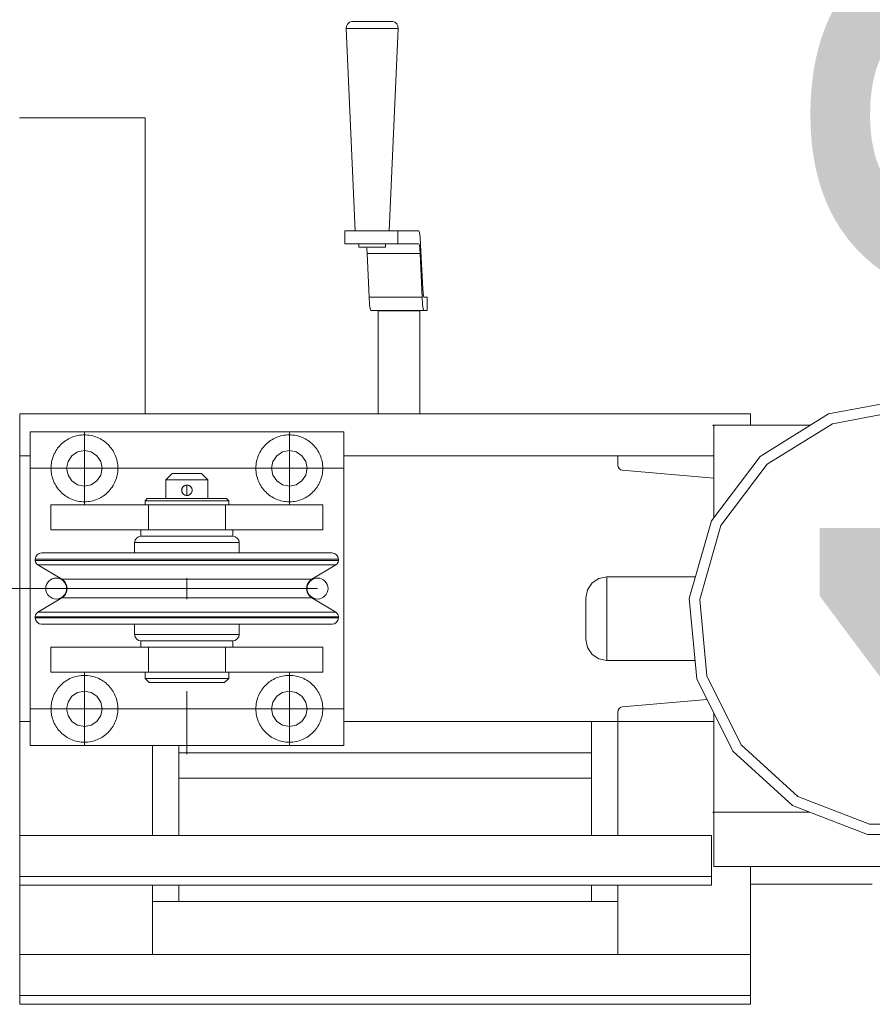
# Model space of a CAD drawing. Header units: millimetres. Extents: x 53746 to 116821, y -810352 to -765802.
# Tile 127 of 256: x 70131 to 70538, y -772743 to -772273. Entities that reach past the tile are written whole.
import ezdxf
from ezdxf.enums import TextEntityAlignment as Align

# ---------------------------------------------------------------- set-up
doc = ezdxf.new("R2010")
doc.units = ezdxf.units.MM
doc.header["$MEASUREMENT"] = 0
doc.linetypes.add('DGN Style 3', pattern=[2002.806, 1430.575714, -572.230286])
doc.linetypes.add('DGN Style 4', pattern=[2290.351719, 1144.460571, -572.230286, 1.430576, -572.230286])
for name, color, linetype, lineweight in [('Main Cradle Rails', 7, 'Continuous', 0), ('Side Cradle Tower', 7, 'Continuous', 0), ('Side Cradle Tower Platform', 7, 'Continuous', 0)]:
    doc.layers.add(name, color=color, linetype=linetype, lineweight=lineweight)
doc.styles.add('Style-ENGINEERING', font='ENGINEERING.shx')
doc.styles.add('Style-ENGINEERING_0', font='ENGINEERING.shx')
doc.dimstyles.new('MetricMM', dxfattribs={"dimtxt": 3, "dimasz": 3, "dimexe": 1.5, "dimexo": 1.5, "dimgap": 1.5, "dimtad": 1, "dimdec": 0, "dimzin": 7, "dimtxsty": 'Style-ENGINEERING_0', "dimcen": 0.09, "dimclrd": 1, "dimclre": 1, "dimclrt": 7, "dimadec": 0, "dimazin": 3, "dimtfac": 1, "dimtdec": 0, "dimtofl": 0, "dimtmove": 0, "dimatfit": 3, "dimfxl": 1, "dimtzin": 7, "dimlwd": -1, "dimlwe": 0, "dimarcsym": 0})

# ---------------------------------------------------------------- blocks, each defined once
blk = doc.blocks.new('*D96')
at = {"color": 1, "linetype": 'Continuous', "lineweight": 0, "transparency": 16777216}
for p, q in [((-13131.64, 16815.24), (-14409.88, 16815.24)), ((-13671.64, 15014.7), (-14409.88, 15014.7))]:
    blk.add_line(p, q, dxfattribs=at)
at = {"color": 1, "linetype": 'Continuous', "transparency": 16777216}
blk.add_line((-14319.88, 16815.24), (-14319.88, 15014.7), dxfattribs=at)
at = {"color": 1, "linetype": 'Continuous', "lineweight": 0, "transparency": 16777216, "extrusion": (0, 0, -1)}
blk.add_solid([(14394.88, 16515.24), (14319.88, 16815.24), (14244.88, 16515.24)], dxfattribs=at)
at = {"color": 1, "linetype": 'Continuous', "lineweight": 0, "transparency": 16777216}
blk.add_solid([(-14244.88, 15314.7), (-14319.88, 15014.7), (-14394.88, 15314.7)], dxfattribs=at)
at = {"layer": 'Defpoints', "color": 7, "linetype": 'Continuous', "lineweight": 0, "transparency": 16777216}
for p in [(-12981.64, 16815.24), (-14319.88, 15914.97), (-14319.88, 15014.7), (-13521.64, 15014.7)]:
    blk.add_point(p, dxfattribs=at)
at = {"color": 7, "linetype": 'Continuous', "lineweight": 0, "transparency": 16777216, "style": 'Style-ENGINEERING'}
blk.add_text('1800', height=300, rotation=90, dxfattribs=at).set_placement((-14619.88, 15424.85), align=Align.MIDDLE_LEFT)
blk = doc.blocks.new('*U57')
at = {"layer": 'Side Cradle Tower', "color": 7, "linetype": 'Continuous', "lineweight": 0}
for p, q in [((-15152.53, 15615.76), (-14802.94, 15615.76)), ((-14765.64, 15615.76), (-14798.44, 15595.44)), ((-15152.53, 15595.76), (-15147.56, 15595.76)), ((-15152.53, 15468.76), (-15152.53, 15595.76)), ((-14997.56, 15595.76), (-14866.49, 15595.76)), ((-14866.49, 15595.76), (-14866.49, 15591.25)), ((-14820.59, 15595.76), (-14866.49, 15595.76)), ((-14866.33, 15590.38), (-14866.49, 15591.25)), ((-14866.33, 15590.38), (-14866.33, 15590.38)), ((-14866.33, 15590.38), (-14866.33, 15590.38)), ((-14865.86, 15589.63), (-14865.86, 15589.63)), ((-14865.86, 15589.63), (-14865.86, 15589.63)), ((-14865.16, 15589.1), (-14865.16, 15589.1)), ((-14865.15, 15589.1), (-14865.15, 15589.1)), ((-14820.59, 15585.04), (-14864.3, 15588.86)), ((-14865.16, 15475.42), (-14864.3, 15475.66)), ((-14865.16, 15475.42), (-14865.16, 15475.42)), ((-14865.15, 15475.42), (-14865.15, 15475.42)), ((-14864.3, 15475.66), (-14823.76, 15479.2)), ((-14866.49, 15468.76), (-14866.49, 15473.27)), ((-14866.33, 15474.13), (-14866.33, 15474.14)), ((-14866.33, 15474.14), (-14866.33, 15474.14)), ((-14865.86, 15474.89), (-14865.86, 15474.89)), ((-14865.86, 15474.89), (-14865.86, 15474.89)), ((-15152.53, 15468.76), (-15147.56, 15468.76)), ((-15152.53, 15468.76), (-15152.53, 15414.19)), ((-14997.56, 15468.76), (-14866.49, 15468.76)), ((-14878.99, 15468.76), (-14878.99, 15414.19)), ((-14820.59, 15468.76), (-14866.49, 15468.76)), ((-14866.49, 15414.19), (-14866.49, 15468.76)), ((-15089.03, 15414.19), (-15089.03, 15457.26)), ((-15076.47, 15414.19), (-15076.47, 15457.26)), ((-14807.51, 15457.58), (-14780.35, 15432.83)), ((-15076.47, 15453.64), (-14878.99, 15453.64)), ((-15076.47, 15441.64), (-14878.99, 15441.64)), ((-14879.05, 15441.64), (-14879.05, 15414.19)), ((-14820.53, 15424.93), (-14820.59, 15424.93)), ((-14820.53, 15399.37), (-14820.53, 15424.93)), ((-15152.53, 15414.19), (-14821.58, 15414.19)), ((-14820.53, 15399.37), (-14635.12, 15399.37)), ((-14802.94, 15390.92), (-14802.94, 15399.37)), ((-15152.53, 15390.41), (-15152.53, 15394.65)), ((-15152.53, 15394.65), (-14821.58, 15394.65)), ((-15152.53, 15390.41), (-15152.53, 15357.24)), ((-15152.53, 15390.41), (-14821.58, 15390.41)), ((-15089.03, 15357.24), (-15089.03, 15390.41)), ((-15076.47, 15382.59), (-15076.47, 15390.41)), ((-14879.05, 15390.41), (-14879.05, 15382.59)), ((-14878.99, 15390.41), (-14878.99, 15382.59)), ((-14866.49, 15357.24), (-14866.49, 15390.41)), ((-14821.58, 15390.41), (-14821.58, 15394.65)), ((-14802.94, 15390.92), (-14744.73, 15390.92)), ((-14802.94, 15357.24), (-14802.94, 15390.92)), ((-14866.49, 15382.59), (-15089.03, 15382.59)), ((-15152.53, 15357.24), (-14802.94, 15357.24)), ((-15152.53, 15333.46), (-15152.53, 15337.7)), ((-15152.53, 15337.7), (-14802.94, 15337.7)), ((-14802.94, 15333.46), (-14802.94, 15337.7)), ((-15152.53, 15333.46), (-14802.94, 15333.46))]:
    blk.add_line(p, q, dxfattribs=at)
at = {"layer": 'Side Cradle Tower', "color": 7, "linetype": 'Continuous', "lineweight": 0, "flags": 128}
for points in [[(-14798.44, 15595.44), (-14821.7, 15564.65), (-14832.26, 15527.54), (-14828.7, 15489.11), (-14811.5, 15454.57), (-14782.98, 15428.57), (-14747, 15414.63), (-14708.41, 15414.63), (-14672.43, 15428.57), (-14643.91, 15454.57), (-14626.71, 15489.11), (-14623.15, 15527.54), (-14633.71, 15564.65), (-14656.97, 15595.44), (-14689.78, 15615.76), (-14727.71, 15622.85), (-14765.64, 15615.76)], [(-14780.35, 15432.83), (-14746.08, 15419.55), (-14709.33, 15419.55), (-14675.06, 15432.83), (-14647.9, 15457.58), (-14631.52, 15490.48), (-14628.13, 15527.07), (-14638.19, 15562.42), (-14660.34, 15591.75), (-14691.58, 15611.09), (-14727.71, 15617.85), (-14763.83, 15611.09), (-14795.08, 15591.75), (-14817.22, 15562.42), (-14827.28, 15527.07), (-14823.89, 15490.48), (-14807.51, 15457.58)], [(-15152.53, 15595.76), (-15152.53, 15615.76), (-15152.53, 15615.76)], [(-14802.94, 15610.35), (-14802.94, 15615.76), (-14802.94, 15615.76)], [(-14820.59, 15566.12), (-14820.59, 15609.94), (-14820.93, 15610.35), (-14774.37, 15610.35)], [(-14864.3, 15588.86), (-14865.16, 15589.1), (-14865.86, 15589.63), (-14866.33, 15590.38)], [(-14829.51, 15497.85), (-14871.71, 15497.85), (-14875.53, 15498.61), (-14878.78, 15500.78), (-14880.95, 15504.02), (-14881.71, 15507.85), (-14881.71, 15508.61), (-14881.71, 15510.78), (-14881.71, 15514.02), (-14881.71, 15517.85), (-14881.71, 15521.67), (-14881.71, 15524.92), (-14881.71, 15527.09), (-14881.71, 15527.85), (-14880.95, 15531.67), (-14878.78, 15534.92), (-14875.53, 15537.09), (-14871.71, 15537.85), (-14829.33, 15537.83)], [(-14871.71, 15537.85), (-14871.71, 15536.32), (-14871.71, 15531.99), (-14871.71, 15525.5), (-14871.71, 15517.85), (-14871.71, 15510.19), (-14871.71, 15503.7), (-14871.71, 15499.37), (-14871.71, 15497.85)], [(-14866.49, 15473.27), (-14866.33, 15474.14), (-14865.86, 15474.89), (-14865.16, 15475.42)], [(-14774.65, 15425.35), (-14820.93, 15425.35), (-14820.59, 15424.93), (-14820.59, 15472.82)], [(-14820.59, 15425), (-14820.53, 15424.93), (-14820.53, 15425.35)], [(-15152.53, 15394.65), (-15152.53, 15414.19), (-15152.53, 15414.19)], [(-14821.58, 15394.65), (-14821.58, 15414.19), (-14821.58, 15414.19)], [(-14802.99, 15399.37), (-14802.99, 15363.96), (-14802.99, 15357.24)], [(-15152.53, 15337.7), (-15152.53, 15357.24), (-15152.53, 15357.24)], [(-14802.94, 15337.7), (-14802.94, 15357.24), (-14802.94, 15357.24)]]:
    blk.add_lwpolyline(points, dxfattribs=at)
at = {"layer": 'Side Cradle Tower Platform', "color": 7, "linetype": 'Continuous', "lineweight": 0}
for p, q in [((-14984.49, 15803.37), (-14988.17, 15803.37)), ((-15092.56, 15757.26), (-15092.56, 15615.76)), ((-14997, 15697.01), (-14997, 15703.36)), ((-14976.26, 15703.36), (-14971.64, 15703.36)), ((-14961.58, 15703.36), (-14971.64, 15703.36)), ((-14971.64, 15703.36), (-14971.64, 15697.01)), ((-14976.26, 15697.01), (-14971.64, 15697.01)), ((-14971.64, 15697.01), (-14961.58, 15697.01)), ((-14961.58, 15697.01), (-14961.38, 15696.48)), ((-14960.75, 15696.54), (-14960.98, 15700.22)), ((-14959.74, 15675.59), (-14960.75, 15696.54)), ((-14986.7, 15695.42), (-14984.3, 15695.42)), ((-14985.38, 15671.51), (-14986.38, 15692.46)), ((-14961.03, 15692.46), (-14986.38, 15692.46)), ((-14961.03, 15692.46), (-14960.02, 15671.51)), ((-14985.16, 15668.14), (-14985.38, 15671.51)), ((-14960.02, 15671.51), (-14985.38, 15671.51)), ((-14960.02, 15671.51), (-14959.81, 15668.14)), ((-14959.26, 15671.61), (-14959.44, 15672.08)), ((-14959.26, 15671.61), (-14957.7, 15671.61)), ((-14957.7, 15671.61), (-14957.7, 15665.26)), ((-14959.26, 15665.26), (-14984.61, 15665.26)), ((-14981.14, 15615.76), (-14981.14, 15665.11)), ((-14961.14, 15615.76), (-14961.14, 15665.11)), ((-14957.7, 15665.26), (-14959.26, 15665.26)), ((-14997.56, 15607.26), (-15147.56, 15607.26)), ((-15147.56, 15607.26), (-15147.56, 15457.26)), ((-14997.56, 15457.26), (-14997.56, 15607.26)), ((-15129.41, 15593.01), (-15127.57, 15595.77)), ((-15017.55, 15595.77), (-15015.71, 15593.01)), ((-15072.56, 15587.26), (-15069.88, 15587.26)), ((-15075.04, 15579.51), (-15074.92, 15580.07)), ((-15074.94, 15579.98), (-15074.86, 15580.21)), ((-15074.84, 15580.26), (-15074.32, 15581.02)), ((-15074.74, 15580.49), (-15074.74, 15580.48)), ((-15074.32, 15581.02), (-15074.18, 15581.15)), ((-15073.3, 15581.64), (-15072.56, 15581.75)), ((-15072.56, 15581.75), (-15072.31, 15581.75)), ((-15071.87, 15581.66), (-15071.87, 15581.66)), ((-15071.61, 15581.56), (-15070.83, 15581.06)), ((-15070.84, 15581.07), (-15070.84, 15581.08)), ((-15070.78, 15581.01), (-15070.34, 15580.41)), ((-15070.54, 15580.73), (-15070.59, 15580.79)), ((-15070.54, 15580.73), (-15070.34, 15580.41)), ((-15070.34, 15580.41), (-15070.34, 15580.4)), ((-15070.3, 15580.32), (-15070.26, 15580.21)), ((-15070.11, 15578.76), (-15070.25, 15578.3)), ((-15070.24, 15578.34), (-15070.12, 15578.74)), ((-15070.06, 15579.16), (-15070.11, 15578.77)), ((-15070.06, 15579.16), (-15070.11, 15578.77)), ((-15070.11, 15578.77), (-15070.11, 15578.77)), ((-15070.08, 15579.6), (-15070.07, 15579.27)), ((-15070.06, 15579.16), (-15070.06, 15579.16)), ((-15091.04, 15574.26), (-15092.56, 15574.26)), ((-15074.97, 15578.58), (-15074.96, 15578.57)), ((-15074.83, 15578.2), (-15074.83, 15578.21)), ((-15074.33, 15577.49), (-15074.29, 15577.46)), ((-15073.51, 15576.96), (-15074.03, 15577.24)), ((-15074.01, 15577.23), (-15074.01, 15577.22)), ((-15073.28, 15576.87), (-15073.51, 15576.96)), ((-15072.9, 15576.78), (-15073.29, 15576.87)), ((-15073.28, 15576.87), (-15073.28, 15576.87)), ((-15072.56, 15576.77), (-15072.88, 15576.78)), ((-15072, 15576.83), (-15071.64, 15576.94)), ((-15070.8, 15577.5), (-15070.93, 15577.37)), ((-15070.43, 15577.96), (-15070.8, 15577.5)), ((-15070.66, 15577.64), (-15070.62, 15577.69)), ((-15070.4, 15578.01), (-15070.39, 15578.01)), ((-15055.01, 15575.26), (-15059.13, 15575.26)), ((-15137.56, 15572.26), (-15137.56, 15560.26)), ((-15090.99, 15572.26), (-15088.41, 15572.26)), ((-15090.99, 15572.26), (-15090.99, 15560.26)), ((-15054.13, 15572.26), (-15054.13, 15560.26)), ((-15007.56, 15572.26), (-15007.56, 15560.26)), ((-15139.54, 15546.29), (-15145.06, 15546.29)), ((-15100.31, 15546.29), (-15123.82, 15546.29)), ((-15044.82, 15546.29), (-15072.56, 15546.29)), ((-15000.06, 15546.29), (-15005.58, 15546.29)), ((-15139.54, 15545.71), (-15145.06, 15545.71)), ((-15138.41, 15543.56), (-15143.83, 15543.56)), ((-15072.56, 15545.71), (-15100.3, 15545.71)), ((-15044.82, 15545.71), (-15072.56, 15545.71)), ((-15021.3, 15545.71), (-15044.81, 15545.71)), ((-15000.06, 15545.71), (-15005.58, 15545.71)), ((-15072.56, 15527.26), (-15072.56, 15537.26)), ((-15072.56, 15527.26), (-15072.56, 15537.26)), ((-15012.74, 15536.78), (-15017.29, 15536.78)), ((-15132.38, 15527.74), (-15127.83, 15527.74)), ((-15139.54, 15518.81), (-15145.06, 15518.81)), ((-15139.54, 15518.23), (-15145.06, 15518.23)), ((-15100.31, 15518.81), (-15123.82, 15518.81)), ((-15072.56, 15518.81), (-15100.3, 15518.81)), ((-15045.29, 15520.96), (-15072.56, 15520.96)), ((-15044.82, 15518.81), (-15072.56, 15518.81)), ((-15021.3, 15518.23), (-15044.82, 15518.23)), ((-15001.29, 15520.96), (-15006.71, 15520.96)), ((-15000.06, 15518.81), (-15005.58, 15518.81)), ((-15000.06, 15518.23), (-15005.58, 15518.23)), ((-15137.56, 15492.26), (-15137.56, 15504.26)), ((-15090.99, 15492.26), (-15090.99, 15504.26)), ((-15064.14, 15507.26), (-15072.56, 15507.26)), ((-15064.14, 15507.26), (-15072.56, 15507.26)), ((-15054.13, 15492.26), (-15054.13, 15504.26)), ((-15007.56, 15492.26), (-15007.56, 15504.26)), ((-15088.37, 15492.26), (-15090.99, 15492.26)), ((-15065.67, 15487.26), (-15059.83, 15487.26)), ((-15124.81, 15482.61), (-15121.56, 15483.26)), ((-15032.06, 15474.76), (-15031.41, 15471.51)), ((-15147.56, 15457.26), (-14997.56, 15457.26))]:
    blk.add_line(p, q, dxfattribs=at)
at = {"layer": 'Side Cradle Tower Platform', "color": 7, "linetype": 'DGN Style 4', "lineweight": 0}
for p, q in [((-15121.56, 15572.26), (-15121.56, 15607.26)), ((-15023.56, 15572.26), (-15023.56, 15607.26)), ((-14997.56, 15589.76), (-15147.56, 15589.76)), ((-15072.56, 15576.77), (-15072.56, 15581.75)), ((-15121.56, 15492.26), (-15121.56, 15457.26)), ((-15023.56, 15492.26), (-15023.56, 15457.26)), ((-15072.56, 15453.11), (-15072.56, 15483.18)), ((-14997.56, 15474.76), (-15147.56, 15474.76))]:
    blk.add_line(p, q, dxfattribs=at)
at = {"layer": 'Side Cradle Tower Platform', "color": 7, "linetype": 'DGN Style 3', "lineweight": 0}
for p in [(-15349.07, 15532.26), (-15010.06, 15532.26)]:
    blk.add_line(p, (-15116.75, 15532.26), dxfattribs=at)
at = {"layer": 'Side Cradle Tower Platform', "color": 7, "linetype": 'Continuous', "lineweight": 0, "flags": 128}
for points in [[(-14992.1, 15703.36), (-14996.38, 15800.09), (-14996.22, 15801.24), (-14995.65, 15802.26), (-14994.75, 15803), (-14993.65, 15803.37), (-14993.65, 15803.37)], [(-14971.49, 15800.09), (-14972.71, 15800.09), (-14975.64, 15800.09), (-14979.83, 15800.09), (-14984.65, 15800.09), (-14989.36, 15800.09), (-14993.24, 15800.09), (-14995.71, 15800.09), (-14996.38, 15800.09)], [(-14988.17, 15803.37), (-14991.2, 15803.37), (-14993.12, 15803.37), (-14993.65, 15803.37), (-14993.65, 15803.37)], [(-14974.22, 15803.37), (-14975.18, 15803.37), (-14977.46, 15803.37), (-14980.73, 15803.37), (-14984.49, 15803.37)], [(-14974.22, 15803.37), (-14974.22, 15803.37), (-14973.12, 15803), (-14972.22, 15802.26), (-14971.65, 15801.24), (-14971.49, 15800.09), (-14975.78, 15703.36)], [(-15152.56, 15757.26), (-15092.56, 15757.26), (-15092.56, 15757.26)], [(-14976.26, 15703.36), (-14981.77, 15703.36), (-14987.52, 15703.36), (-14992.81, 15703.36), (-14997, 15703.36)], [(-14961.58, 15703.36), (-14961.27, 15702.56), (-14960.98, 15700.22)], [(-14976.26, 15697.01), (-14981.77, 15697.01), (-14987.52, 15697.01), (-14992.81, 15697.01), (-14997, 15697.01)], [(-14986.7, 15695.42), (-14988.68, 15695.42), (-14989.93, 15695.42), (-14990.28, 15695.42), (-14990.28, 15697.01)], [(-14977.6, 15697.01), (-14977.6, 15695.42), (-14978.22, 15695.42), (-14979.71, 15695.42), (-14981.85, 15695.42), (-14984.3, 15695.42)], [(-14961.03, 15692.46), (-14961.18, 15694.92), (-14961.38, 15696.48)], [(-14986.6, 15695.42), (-14986.54, 15694.92), (-14986.38, 15692.46)], [(-14959.74, 15675.59), (-14959.61, 15673.44), (-14959.44, 15672.08)], [(-14985.16, 15668.14), (-14984.9, 15665.99), (-14984.61, 15665.26)], [(-14981.14, 15665.11), (-14980.35, 15665.11), (-14978.16, 15665.11), (-14974.9, 15665.11), (-14971.07, 15665.11), (-14967.25, 15665.11), (-14964.02, 15665.11)], [(-14964.02, 15665.11), (-14961.87, 15665.11), (-14961.14, 15665.11), (-14961.14, 15665.11)], [(-14959.26, 15665.26), (-14959.54, 15665.99), (-14959.81, 15668.14)], [(-15127.57, 15595.77), (-15124.81, 15597.61), (-15121.56, 15598.26), (-15118.31, 15597.61), (-15115.55, 15595.77), (-15113.71, 15593.01), (-15113.06, 15589.76), (-15113.71, 15586.51), (-15115.55, 15583.75), (-15118.31, 15581.91), (-15121.56, 15581.26), (-15124.81, 15581.91), (-15127.57, 15583.75), (-15129.41, 15586.51), (-15130.06, 15589.76), (-15129.41, 15593.01)], [(-15015.71, 15593.01), (-15015.06, 15589.76), (-15015.71, 15586.51), (-15017.55, 15583.75), (-15020.31, 15581.91), (-15023.56, 15581.26), (-15026.81, 15581.91), (-15029.57, 15583.75), (-15031.41, 15586.51), (-15032.06, 15589.76), (-15031.41, 15593.01), (-15029.57, 15595.77), (-15026.81, 15597.61), (-15023.56, 15598.26), (-15020.31, 15597.61), (-15017.55, 15595.77)], [(-15082.56, 15575.26), (-15082.56, 15584.26), (-15079.56, 15587.26), (-15079.03, 15587.26), (-15077.51, 15587.26), (-15075.24, 15587.26), (-15072.56, 15587.26)], [(-15082.56, 15584.26), (-15081.8, 15584.26), (-15079.63, 15584.26), (-15076.39, 15584.26), (-15072.56, 15584.26), (-15068.73, 15584.26), (-15065.49, 15584.26), (-15063.32, 15584.26), (-15062.56, 15584.26)], [(-15069.88, 15587.26), (-15067.61, 15587.26), (-15066.09, 15587.26), (-15065.56, 15587.26), (-15062.56, 15584.26), (-15062.56, 15575.26)], [(-15075.05, 15579.01), (-15075.06, 15579.26), (-15075.02, 15579.7), (-15074.92, 15580.07), (-15074.86, 15580.21)], [(-15075.05, 15579.01), (-15075.05, 15579.26), (-15075.02, 15579.7)], [(-15074.96, 15578.57), (-15075.05, 15579.01), (-15075.05, 15579.01)], [(-15074.97, 15578.58), (-15075.05, 15579.01), (-15075.05, 15579.01)], [(-15075.05, 15579.01), (-15075.05, 15579.01), (-15074.97, 15578.58)], [(-15074.86, 15580.21), (-15074.86, 15580.21), (-15074.74, 15580.49), (-15074.74, 15580.49)], [(-15074.74, 15580.49), (-15074.53, 15580.79), (-15074.32, 15581.02), (-15074.22, 15581.13), (-15073.92, 15581.36), (-15073.52, 15581.57), (-15073.52, 15581.57), (-15073.14, 15581.69), (-15072.7, 15581.76), (-15072.56, 15581.75)], [(-15074.22, 15581.13), (-15073.51, 15581.56), (-15073.14, 15581.69)], [(-15072.31, 15581.75), (-15072.31, 15581.75), (-15072.31, 15581.75)], [(-15072.31, 15581.75), (-15072.31, 15581.75), (-15071.87, 15581.66), (-15071.87, 15581.66)], [(-15071.87, 15581.66), (-15071.61, 15581.56), (-15071.6, 15581.56)], [(-15071.87, 15581.66), (-15071.61, 15581.56), (-15071.52, 15581.53), (-15071.13, 15581.31), (-15070.84, 15581.08)], [(-15070.84, 15581.08), (-15070.84, 15581.08), (-15070.8, 15581.02), (-15070.54, 15580.73), (-15070.54, 15580.73)], [(-15070.26, 15580.21), (-15070.26, 15580.21), (-15070.34, 15580.41), (-15070.34, 15580.41)], [(-15070.31, 15580.33), (-15070.26, 15580.21), (-15070.08, 15579.6)], [(-15070.26, 15580.21), (-15070.17, 15579.99), (-15070.08, 15579.6), (-15070.07, 15579.26)], [(-15070.11, 15578.77), (-15070.24, 15578.34), (-15070.24, 15578.34)], [(-15070.07, 15579.26), (-15070.07, 15579.26), (-15070.06, 15579.16), (-15070.06, 15579.16)], [(-15092.56, 15572.26), (-15092.56, 15574.26), (-15091.56, 15575.26), (-15090.11, 15575.26), (-15086, 15575.26), (-15079.83, 15575.26), (-15072.56, 15575.26), (-15065.29, 15575.26), (-15059.13, 15575.26)], [(-15052.56, 15574.26), (-15054.08, 15574.26), (-15058.42, 15574.26), (-15064.91, 15574.26), (-15072.56, 15574.26), (-15080.21, 15574.26), (-15086.7, 15574.26), (-15091.04, 15574.26)], [(-15074.83, 15578.2), (-15074.83, 15578.2), (-15074.86, 15578.31), (-15074.97, 15578.58), (-15074.97, 15578.58)], [(-15074.33, 15577.49), (-15074.36, 15577.52), (-15074.6, 15577.81), (-15074.83, 15578.2)], [(-15074.18, 15577.37), (-15074.32, 15577.5), (-15074.82, 15578.2)], [(-15074.01, 15577.22), (-15074.01, 15577.22), (-15074.33, 15577.49), (-15074.33, 15577.49)], [(-15073.51, 15576.96), (-15073.7, 15577.03), (-15074.01, 15577.22)], [(-15072.07, 15576.81), (-15072.47, 15576.76), (-15072.56, 15576.77), (-15072.56, 15576.77), (-15072.91, 15576.78), (-15073.28, 15576.87)], [(-15072.07, 15576.81), (-15071.64, 15576.94), (-15072.56, 15576.77)], [(-15071.29, 15577.11), (-15071.29, 15577.11), (-15071.61, 15576.95), (-15071.64, 15576.94), (-15072.07, 15576.81), (-15072.07, 15576.81)], [(-15070.92, 15577.37), (-15071.61, 15576.95), (-15071.64, 15576.94), (-15071.64, 15576.94), (-15071.61, 15576.95), (-15071.29, 15577.11)], [(-15070.66, 15577.64), (-15070.8, 15577.5), (-15070.92, 15577.37), (-15071.29, 15577.11)], [(-15070.39, 15578.01), (-15070.66, 15577.64), (-15070.66, 15577.64)], [(-15070.25, 15578.31), (-15070.25, 15578.3), (-15070.4, 15578)], [(-15070.24, 15578.34), (-15070.25, 15578.3), (-15070.39, 15578.01)], [(-15070.24, 15578.34), (-15070.24, 15578.34), (-15070.24, 15578.34)], [(-15055.01, 15575.26), (-15053.56, 15575.26), (-15052.56, 15574.26), (-15052.56, 15572.26)], [(-15137.56, 15572.26), (-15137.56, 15572.26), (-15090.99, 15572.26)], [(-15086.67, 15572.26), (-15086.7, 15572.26), (-15088.41, 15572.26)], [(-15086.67, 15572.26), (-15086.64, 15572.26), (-15082.35, 15572.26)], [(-15080.19, 15572.26), (-15080.21, 15572.26), (-15082.35, 15572.26)], [(-15080.19, 15572.26), (-15080.17, 15572.26), (-15072.56, 15572.26), (-15072.56, 15572.26)], [(-15072.56, 15572.26), (-15064.95, 15572.26), (-15064.93, 15572.26)], [(-15062.77, 15572.26), (-15064.91, 15572.26), (-15064.93, 15572.26)], [(-15062.86, 15572.26), (-15058.48, 15572.26), (-15058.46, 15572.26)], [(-15056.71, 15572.26), (-15058.42, 15572.26), (-15058.46, 15572.26)], [(-15056.75, 15572.26), (-15054.13, 15572.26), (-15007.56, 15572.26), (-15007.56, 15572.26)], [(-15137.56, 15560.26), (-15137.56, 15560.26), (-15094.56, 15560.26)], [(-15064.14, 15557.26), (-15072.56, 15557.26), (-15080.98, 15557.26), (-15088.12, 15557.26), (-15092.89, 15557.26), (-15094.56, 15557.26), (-15094.56, 15560.26), (-15092.89, 15560.26), (-15088.12, 15560.26), (-15080.98, 15560.26), (-15072.56, 15560.26), (-15064.14, 15560.26), (-15057, 15560.26), (-15052.24, 15560.26), (-15050.56, 15560.26), (-15050.56, 15557.26), (-15052.24, 15557.26), (-15057, 15557.26), (-15064.14, 15557.26)], [(-15050.56, 15560.26), (-15007.56, 15560.26), (-15007.56, 15560.26)], [(-15097.56, 15549.29), (-15097.56, 15554.26), (-15097.33, 15555.41), (-15096.68, 15556.38), (-15095.71, 15557.03), (-15094.56, 15557.26), (-15092.89, 15557.26), (-15092.89, 15557.26)], [(-15092.89, 15557.26), (-15088.12, 15557.26), (-15088.12, 15557.26)], [(-15088.12, 15557.26), (-15080.98, 15557.26), (-15080.98, 15557.26)], [(-15080.98, 15557.26), (-15072.56, 15557.26), (-15072.56, 15557.26)], [(-15072.56, 15557.26), (-15064.14, 15557.26), (-15057, 15557.26), (-15052.24, 15557.26), (-15050.56, 15557.26), (-15049.41, 15557.03), (-15048.44, 15556.38), (-15047.79, 15555.41), (-15047.56, 15554.26), (-15047.56, 15549.29)], [(-15062.99, 15554.26), (-15072.56, 15554.26), (-15082.13, 15554.26), (-15090.24, 15554.26), (-15095.66, 15554.26), (-15097.56, 15554.26)], [(-15047.56, 15554.26), (-15049.46, 15554.26), (-15054.88, 15554.26), (-15062.99, 15554.26)], [(-15012.74, 15527.74), (-15014.11, 15528.92), (-15015, 15530.48), (-15015.31, 15532.26), (-15015, 15534.04), (-15014.11, 15535.6), (-15012.74, 15536.78), (-15001.29, 15543.56), (-15000.63, 15544.12), (-15000.21, 15544.86), (-15000.06, 15545.71), (-15000.06, 15546.29), (-15000.29, 15547.43), (-15000.94, 15548.41), (-15001.91, 15549.06), (-15003.06, 15549.29), (-15008.35, 15549.29), (-15023.42, 15549.29), (-15045.96, 15549.29), (-15072.56, 15549.29), (-15099.16, 15549.29), (-15121.7, 15549.29), (-15136.77, 15549.29), (-15142.06, 15549.29), (-15143.21, 15549.06), (-15144.18, 15548.41), (-15144.83, 15547.43), (-15145.06, 15546.29), (-15145.06, 15545.71), (-15144.91, 15544.86), (-15144.49, 15544.12), (-15143.83, 15543.56), (-15132.38, 15536.78), (-15131.01, 15535.6), (-15130.12, 15534.04), (-15129.81, 15532.26), (-15130.12, 15530.48), (-15131.01, 15528.92), (-15132.38, 15527.74), (-15143.83, 15520.96), (-15144.49, 15520.4), (-15144.91, 15519.66), (-15145.06, 15518.81), (-15145.06, 15518.23), (-15144.83, 15517.09), (-15144.18, 15516.11), (-15143.21, 15515.46), (-15142.06, 15515.23), (-15136.77, 15515.23), (-15121.7, 15515.23), (-15099.16, 15515.23), (-15072.56, 15515.23), (-15045.96, 15515.23), (-15023.42, 15515.23), (-15008.35, 15515.23), (-15003.06, 15515.23), (-15001.91, 15515.46), (-15000.94, 15516.11), (-15000.29, 15517.09), (-15000.06, 15518.23), (-15000.06, 15518.81), (-15000.21, 15519.66), (-15000.63, 15520.4), (-15001.29, 15520.96), (-15012.74, 15527.74)], [(-15123.83, 15546.29), (-15139.54, 15546.29), (-15139.54, 15546.29)], [(-15072.56, 15546.29), (-15072.56, 15546.29), (-15100.3, 15546.29)], [(-15021.29, 15546.29), (-15021.3, 15546.29), (-15044.81, 15546.29)], [(-15005.58, 15546.29), (-15005.58, 15546.29), (-15021.29, 15546.29)], [(-15123.83, 15545.71), (-15139.54, 15545.71), (-15139.54, 15545.71)], [(-15122.96, 15543.56), (-15138.41, 15543.56), (-15138.41, 15543.56)], [(-15100.31, 15545.71), (-15123.83, 15545.71), (-15123.83, 15545.71)], [(-15099.84, 15543.56), (-15122.96, 15543.56), (-15122.96, 15543.56)], [(-15072.56, 15543.56), (-15099.84, 15543.56), (-15099.84, 15543.56)], [(-15045.29, 15543.56), (-15072.56, 15543.56), (-15072.56, 15543.56)], [(-15001.29, 15543.56), (-15006.71, 15543.56), (-15022.16, 15543.56), (-15045.29, 15543.56)], [(-15005.58, 15545.71), (-15005.58, 15545.71), (-15021.29, 15545.71)], [(-15049.67, 15536.78), (-15072.56, 15536.78), (-15095.45, 15536.78), (-15114.86, 15536.78), (-15127.83, 15536.78), (-15132.38, 15536.78)], [(-15017.29, 15536.78), (-15017.29, 15536.78), (-15030.26, 15536.78), (-15049.67, 15536.78)], [(-15127.83, 15527.74), (-15127.83, 15527.74), (-15114.86, 15527.74), (-15095.45, 15527.74), (-15072.56, 15527.74)], [(-15072.56, 15527.74), (-15049.67, 15527.74), (-15030.26, 15527.74), (-15017.29, 15527.74), (-15012.74, 15527.74)], [(-15099.83, 15520.96), (-15099.84, 15520.96), (-15122.96, 15520.96), (-15138.41, 15520.96), (-15143.83, 15520.96)], [(-15123.83, 15518.81), (-15139.54, 15518.81), (-15139.54, 15518.81)], [(-15123.83, 15518.23), (-15139.54, 15518.23), (-15139.54, 15518.23)], [(-15100.31, 15518.23), (-15123.83, 15518.23), (-15123.83, 15518.23)], [(-15072.56, 15518.23), (-15100.31, 15518.23), (-15100.31, 15518.23)], [(-15072.56, 15520.96), (-15072.56, 15520.96), (-15099.83, 15520.96)], [(-15044.82, 15518.23), (-15072.56, 15518.23), (-15072.56, 15518.23)], [(-15022.16, 15520.96), (-15022.16, 15520.96), (-15045.28, 15520.96)], [(-15021.29, 15518.81), (-15021.3, 15518.81), (-15044.81, 15518.81)], [(-15006.71, 15520.96), (-15006.71, 15520.96), (-15022.16, 15520.96)], [(-15005.58, 15518.81), (-15005.58, 15518.81), (-15021.29, 15518.81)], [(-15005.58, 15518.23), (-15005.58, 15518.23), (-15021.29, 15518.23)], [(-15088.12, 15507.26), (-15088.12, 15507.26), (-15092.89, 15507.26), (-15094.56, 15507.26), (-15095.71, 15507.49), (-15096.68, 15508.14), (-15097.33, 15509.11), (-15097.56, 15510.26), (-15097.56, 15515.23)], [(-15047.56, 15515.23), (-15047.56, 15510.26), (-15047.79, 15509.11), (-15048.44, 15508.14), (-15049.41, 15507.49), (-15050.56, 15507.26), (-15052.24, 15507.26), (-15057, 15507.26), (-15064.14, 15507.26)], [(-15062.99, 15510.26), (-15072.56, 15510.26), (-15082.13, 15510.26), (-15090.24, 15510.26), (-15095.66, 15510.26), (-15097.56, 15510.26)], [(-15047.56, 15510.26), (-15049.46, 15510.26), (-15054.88, 15510.26), (-15062.99, 15510.26)], [(-15094.56, 15504.26), (-15137.56, 15504.26), (-15137.56, 15504.26)], [(-15064.14, 15504.26), (-15072.56, 15504.26), (-15080.98, 15504.26), (-15088.12, 15504.26), (-15092.89, 15504.26), (-15094.56, 15504.26), (-15094.56, 15507.26), (-15092.89, 15507.26), (-15088.12, 15507.26), (-15080.98, 15507.26), (-15072.56, 15507.26), (-15064.14, 15507.26), (-15057, 15507.26), (-15052.24, 15507.26), (-15050.56, 15507.26), (-15050.56, 15504.26), (-15052.24, 15504.26), (-15057, 15504.26), (-15064.14, 15504.26)], [(-15080.98, 15507.26), (-15080.98, 15507.26), (-15088.12, 15507.26)], [(-15072.56, 15507.26), (-15072.56, 15507.26), (-15080.98, 15507.26)], [(-15007.56, 15504.26), (-15007.56, 15504.26), (-15050.56, 15504.26)], [(-15090.99, 15492.26), (-15137.56, 15492.26), (-15137.56, 15492.26)], [(-15065.67, 15487.26), (-15072.56, 15487.26), (-15079.45, 15487.26), (-15085.29, 15487.26), (-15089.19, 15487.26), (-15090.56, 15487.26), (-15092.56, 15489.26), (-15092.56, 15492.26)], [(-15092.56, 15489.26), (-15091.04, 15489.26), (-15086.7, 15489.26), (-15080.21, 15489.26), (-15072.56, 15489.26), (-15064.91, 15489.26), (-15058.42, 15489.26), (-15054.08, 15489.26), (-15052.56, 15489.26)], [(-15088.41, 15492.26), (-15086.7, 15492.26), (-15086.67, 15492.26)], [(-15082.26, 15492.26), (-15086.64, 15492.26), (-15086.67, 15492.26)], [(-15082.35, 15492.26), (-15080.21, 15492.26), (-15080.19, 15492.26)], [(-15072.56, 15492.26), (-15072.56, 15492.26), (-15080.17, 15492.26), (-15080.19, 15492.26)], [(-15064.93, 15492.26), (-15064.95, 15492.26), (-15072.56, 15492.26)], [(-15064.93, 15492.26), (-15064.91, 15492.26), (-15062.77, 15492.26)], [(-15058.46, 15492.26), (-15058.48, 15492.26), (-15062.77, 15492.26)], [(-15052.56, 15492.26), (-15052.56, 15489.26), (-15054.56, 15487.26), (-15055.93, 15487.26), (-15059.83, 15487.26)], [(-15058.46, 15492.26), (-15058.42, 15492.26), (-15056.71, 15492.26)], [(-15007.56, 15492.26), (-15007.56, 15492.26), (-15054.13, 15492.26), (-15056.71, 15492.26)], [(-15121.56, 15483.26), (-15118.31, 15482.61), (-15115.55, 15480.77), (-15113.71, 15478.01), (-15113.06, 15474.76), (-15113.71, 15471.51), (-15115.55, 15468.75), (-15118.31, 15466.91), (-15121.56, 15466.26), (-15124.81, 15466.91), (-15127.57, 15468.75), (-15129.41, 15471.51), (-15130.06, 15474.76), (-15129.41, 15478.01), (-15127.57, 15480.77), (-15124.81, 15482.61)], [(-15031.41, 15471.51), (-15029.57, 15468.75), (-15026.81, 15466.91), (-15023.56, 15466.26), (-15020.31, 15466.91), (-15017.55, 15468.75), (-15015.71, 15471.51), (-15015.06, 15474.76), (-15015.71, 15478.01), (-15017.55, 15480.77), (-15020.31, 15482.61), (-15023.56, 15483.26), (-15026.81, 15482.61), (-15029.57, 15480.77), (-15031.41, 15478.01), (-15032.06, 15474.76)]]:
    blk.add_lwpolyline(points, dxfattribs=at)
at = {"layer": 'Side Cradle Tower Platform', "color": 7, "linetype": 'DGN Style 4', "lineweight": 0}
for centre in [(-15121.56, 15589.76), (-15023.56, 15589.76), (-15121.56, 15474.76), (-15023.56, 15474.76)]:
    blk.add_arc(centre, 16, 0, 360, dxfattribs=at)
at = {"layer": 'Side Cradle Tower Platform', "color": 7, "linetype": 'Continuous', "lineweight": 0}
blk.add_arc((-15135.06, 15532.26), 5, 0, 360, dxfattribs=at)
at = {"layer": 'Side Cradle Tower Platform', "color": 7, "linetype": 'Continuous', "lineweight": 0, "extrusion": (0, 0, -1)}
blk.add_arc((15010.06, 15532.26), 5, 0, 360, dxfattribs=at)
at = {"color": 1, "linetype": 'Continuous'}
dim = blk.add_linear_dim(base=(-14319.88, 15014.7), p1=(-12981.64, 16815.24), p2=(-13521.64, 15014.7), angle=270, text='\\FSTANDARD;1800', dimstyle='MetricMM', override={"dimtxt": 300, "dimasz": 300, "dimexe": 90, "dimexo": 150, "dimgap": 150}, dxfattribs=at)
dim.commit()
dim.dimension.update_dxf_attribs({"geometry": '*D96', "text_midpoint": (-14319.88, 15914.97)})

msp = doc.modelspace()

# ---------------------------------------------------------------- block references
at = {"layer": 'Main Cradle Rails', "color": 7, "linetype": 'Continuous', "lineweight": 0}
msp.add_blockref('*U57', (85283.05, -788076.95), dxfattribs=at)

doc.saveas('drawing.dxf')
